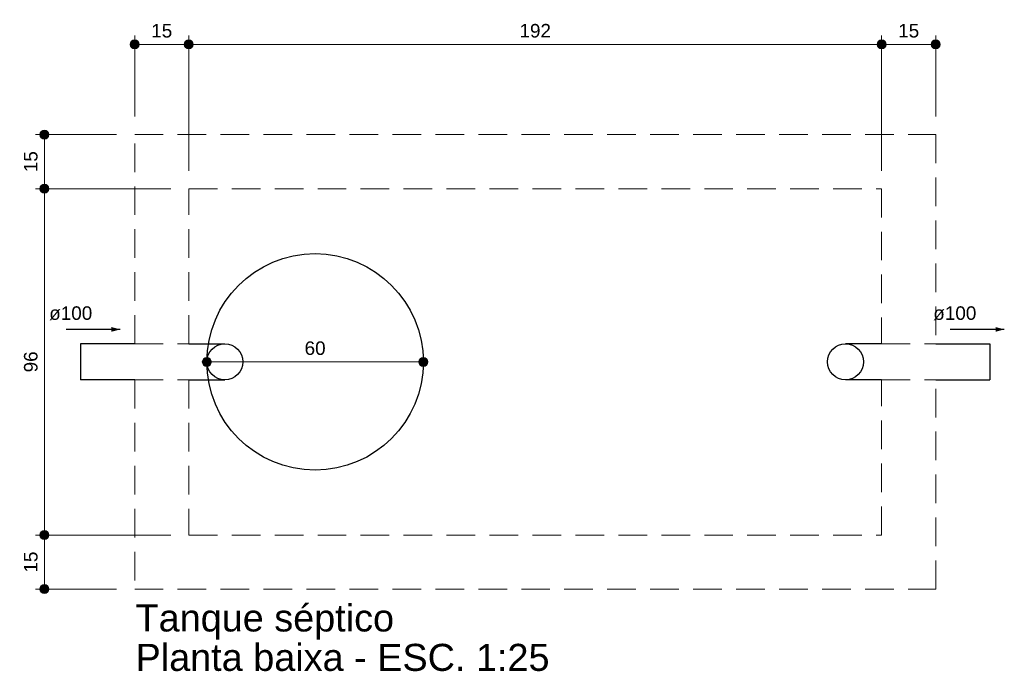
# Model space of a CAD drawing. Header units: millimetres. Extents: x -1.3 to 9.6, y -5.9 to 1.3.
import ezdxf

# ---------------------------------------------------------------- set-up
doc = ezdxf.new("R2010")
doc.units = ezdxf.units.MM
doc.header["$MEASUREMENT"] = 0
doc.linetypes.add('HIDDEN2', pattern=[0.47625, 0.3175, -0.15875])
for name, color, linetype, lineweight in [('DI-Cotas', 9, 'Continuous', 5), ('DI-Detalhes', 1, 'Continuous', 30), ('DI-Eixos', 7, 'HIDDEN2', 5), ('DI-Títulos', 3, 'Continuous', 5)]:
    doc.layers.add(name, color=color, linetype=linetype, lineweight=lineweight)
doc.styles.add('Arial', font='arial.ttf')

msp = doc.modelspace()

# ---------------------------------------------------------------- hatches: boundary and pattern name
at = {"layer": 'DI-Detalhes', "linetype": 'Continuous', "lineweight": 30}
for points in [[(-0.16, -2.16), (-0.257, -2.134), (-0.257, -2.186)], [(9.64, -2.16), (9.543, -2.134), (9.543, -2.186)]]:
    msp.add_hatch(color=1, dxfattribs=at).paths.add_polyline_path(points)

# ---------------------------------------------------------------- linework, layer by layer
at = {"layer": 'DI-Cotas', "color": 9, "linetype": 'Continuous', "lineweight": 5}
for p, q in [((0, 0.2), (0, 1.1)), ((0.6, -0.4), (0.6, 1.1)), ((0.6, -0.4), (0.6, 1.1)), ((8.28, -0.4), (8.28, 1.1)), ((8.28, -0.4), (8.28, 1.1)), ((8.88, 0.2), (8.88, 1.1)), ((0.6, 1), (0, 1)), ((8.28, 1), (0.6, 1)), ((8.88, 1), (8.28, 1)), ((-0.2, 0), (-1.1, 0)), ((-1, -0.6), (-1, 0)), ((0.4, -0.6), (-1.1, -0.6)), ((0.4, -0.6), (-1.1, -0.6)), ((-1, -4.44), (-1, -0.6)), ((0.8, -2.52), (3.2, -2.52)), ((0.4, -4.44), (-1.1, -4.44)), ((0.4, -4.44), (-1.1, -4.44)), ((-1, -5.04), (-1, -4.44)), ((-0.2, -5.04), (-1.1, -5.04))]:
    msp.add_line(p, q, dxfattribs=at)
at = {"layer": 'DI-Cotas', "color": 9, "linetype": 'Continuous', "lineweight": 5, "const_width": 0.05}
for points in [[(0.025, 1, 1), (-0.025, 1, 1)], [(0.625, 1, 1), (0.575, 1, 1)], [(0.625, 1, 1), (0.575, 1, 1)], [(8.305, 1, 1), (8.255, 1, 1)], [(8.305, 1, 1), (8.255, 1, 1)], [(8.905, 1, 1), (8.855, 1, 1)], [(-0.975, 0, 1), (-1.025, 0, 1)], [(-0.975, -0.6, 1), (-1.025, -0.6, 1)], [(-0.975, -0.6, 1), (-1.025, -0.6, 1)], [(0.825, -2.52, 1), (0.775, -2.52, 1)], [(3.225, -2.52, 1), (3.175, -2.52, 1)], [(-0.975, -4.44, 1), (-1.025, -4.44, 1)], [(-0.975, -4.44, 1), (-1.025, -4.44, 1)], [(-0.975, -5.04, 1), (-1.025, -5.04, 1)]]:
    msp.add_lwpolyline(points, format="xyb", close=True, dxfattribs=at)
at = {"layer": 'DI-Cotas', "color": 9, "linetype": 'Continuous', "lineweight": 5}
for centre in [(0, 1), (0.6, 1), (0.6, 1), (8.28, 1), (8.28, 1), (8.88, 1), (-1, 0), (-1, -0.6), (-1, -0.6), (0.8, -2.52), (3.2, -2.52), (-1, -4.44), (-1, -4.44), (-1, -5.04)]:
    msp.add_circle(centre, 0.05, dxfattribs=at)
at = {"layer": 'DI-Detalhes', "color": 1, "linetype": 'Continuous', "lineweight": 30}
for p, q in [((0, -2.32), (-0.6, -2.32)), ((-0.6, -2.32), (-0.6, -2.72)), ((0.6, -2.32), (1, -2.32)), ((8.28, -2.32), (7.88, -2.32)), ((8.88, -2.32), (9.48, -2.32)), ((9.48, -2.32), (9.48, -2.72)), ((0, -2.72), (-0.6, -2.72)), ((0.6, -2.72), (1, -2.72)), ((8.28, -2.72), (7.88, -2.72)), ((8.88, -2.72), (9.48, -2.72))]:
    msp.add_line(p, q, dxfattribs=at)
for points in [[(-0.16, -2.16), (-0.76, -2.16)], [(9.64, -2.16), (9.04, -2.16)]]:
    msp.add_lwpolyline(points, dxfattribs=at)
for centre, radius in [((2, -2.52), 1.2), ((1, -2.52), 0.2), ((7.88, -2.52), 0.2)]:
    msp.add_circle(centre, radius, dxfattribs=at)
at = {"layer": 'DI-Eixos', "color": 7, "linetype": 'HIDDEN2', "lineweight": 5}
for p, q in [((0, -2.32), (0, 0)), ((0, 0), (8.88, 0)), ((8.88, 0), (8.88, -2.32)), ((0.6, -2.32), (0.6, -0.6)), ((0.6, -0.6), (8.28, -0.6)), ((8.28, -0.6), (8.28, -2.32)), ((0, -2.32), (0.6, -2.32)), ((8.28, -2.32), (8.88, -2.32)), ((0, -2.72), (0, -5.04)), ((0, -2.72), (0.6, -2.72)), ((0.6, -2.72), (0.6, -4.44)), ((8.28, -4.44), (8.28, -2.72)), ((8.28, -2.72), (8.88, -2.72)), ((8.88, -5.04), (8.88, -2.72)), ((0.6, -4.44), (8.28, -4.44)), ((0, -5.04), (8.88, -5.04))]:
    msp.add_line(p, q, dxfattribs=at)

# ---------------------------------------------------------------- texts
at = {"layer": 'DI-Cotas', "color": 9, "char_height": 0.15, "attachment_point": 8, "line_spacing_factor": 0.6, "style": 'Arial'}
for s, insert, width in [('15', (0.3, 1.075), 0.46717), ('192', (4.44, 1.075), 0.70075), ('15', (8.58, 1.075), 0.46717), ('60', (2, -2.445), 0.46717)]:
    msp.add_mtext(s, dxfattribs=dict(at, insert=insert, width=width))
at = {"layer": 'DI-Cotas', "color": 9, "char_height": 0.15, "width": 0.46717, "attachment_point": 8, "rotation": 90.0002, "line_spacing_factor": 0.6, "style": 'Arial'}
for s, insert in [('15', (-1.075, -0.3)), ('96', (-1.075, -2.52)), ('15', (-1.075, -4.74))]:
    msp.add_mtext(s, dxfattribs=dict(at, insert=insert))
at = {"layer": 'DI-Detalhes', "color": 1, "insert": (-0.47, -2.058), "char_height": 0.15, "width": 0.9573, "attachment_point": 9, "line_spacing_factor": 0.6, "style": 'Arial'}
msp.add_mtext('ø100', dxfattribs=at)
at = {"layer": 'DI-Detalhes', "color": 1, "insert": (9.33, -2.058), "char_height": 0.15, "width": 0.9573, "attachment_point": 9, "rotation": 0.0008, "line_spacing_factor": 0.6, "style": 'Arial'}
msp.add_mtext('ø100', dxfattribs=at)
at = {"layer": 'DI-Títulos', "color": 3, "char_height": 0.3, "attachment_point": 7, "line_spacing_factor": 0.6, "style": 'Arial'}
for s, insert, width in [('Tanque séptico', (0.01, -5.6), 5.74383), ('Planta baixa - ESC. 1:25', (0.01, -5.951), 9.19857)]:
    msp.add_mtext(s, dxfattribs=dict(at, insert=insert, width=width))

doc.saveas('drawing.dxf')
